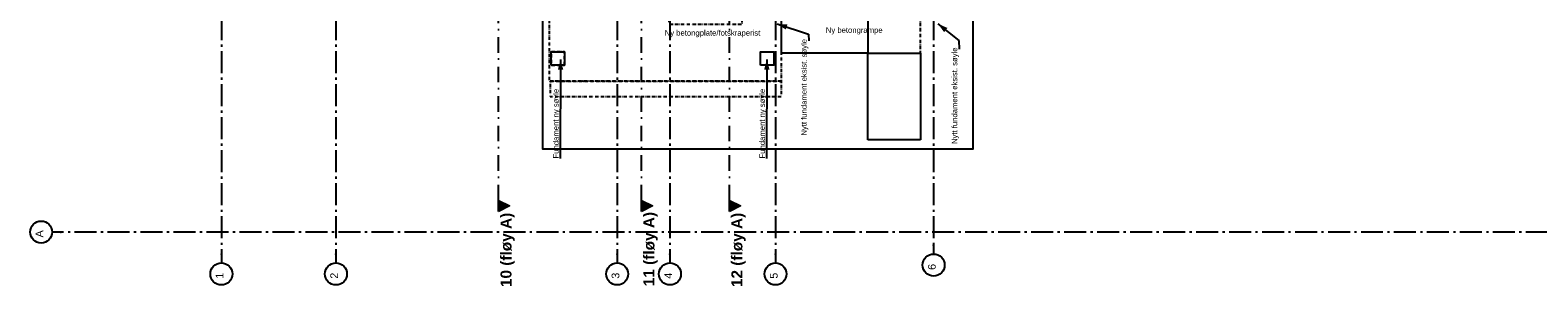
# Model space of a CAD drawing. Header units: millimetres. Extents: x -117798 to 93698, y -84437 to 74219.
# Tile 2 of 34: x -82021 to -47739, y -51094 to -45291. Entities that reach past the tile are written whole.
import ezdxf
from ezdxf.enums import TextEntityAlignment as Align

# ---------------------------------------------------------------- set-up
doc = ezdxf.new("R2010")
doc.units = ezdxf.units.MM
doc.header["$LTSCALE"] = 0.5
doc.header["$MEASUREMENT"] = 0
for name, pattern in [('Akselinje', [1500, 1000, -200, 100, -200]), ('Over snittplan', [260, 150, -50, 10, -50]), ('PLINE', [0]), ('Prikk & stiplet', [1340.555525, 705.555534, -352.777767, 0, -282.222223])]:
    doc.linetypes.add(name, pattern=pattern)
for name, color, linetype in [('216- Direkte fundamentering(Nye konstruksjoner)', 7, 'Continuous'), ('252- Gulv på grunn_ bunnplate(Nye konstruksjoner)', 7, 'Continuous'), ('283- Ramper(Nye konstruksjoner)', 7, 'Continuous'), ('82-- Modullinjer', 7, 'Continuous'), ('832- Tekst bygning(Nye konstruksjoner)', 7, 'Continuous'), ('852- Snittmarkør', 7, 'Continuous'), ('tiltaksgrense(Nye konstruksjoner)', 7, 'Continuous')]:
    doc.layers.add(name, color=color, linetype=linetype)
doc.styles.add('GENERATED_STYLE_1', font='arial.ttf')
doc.styles.add('GENERATED_STYLE_2', font='arial.ttf')
doc.linetypes.add('Tiltaksgrense', pattern='A,0,[1,A-2607.110 Plan Fundament1.Shx,S=4.761905,R=0,X=0,Y=0],-1200,0', length=1200)
doc.dimstyles.new('GENERATED_STYLE__2', dxfattribs={"dimtxt": 0.18, "dimasz": 228, "dimexe": 0.18, "dimexo": 0.0625, "dimgap": 0, "dimtad": 0, "dimtih": 1, "dimtoh": 1, "dimdec": 4, "dimzin": 0, "dimdsep": 46, "dimcen": 0.09, "dimadec": 0, "dimazin": 0, "dimtfac": 1, "dimtdec": 4, "dimtmove": 0, "dimatfit": 3, "dimldrblk": 'ARROWHEAD_5', "dimfxl": 1, "dimtolj": 1, "dimtzin": 0, "dimarcsym": 0})

# ---------------------------------------------------------------- blocks, each defined once
blk = doc.blocks.new('Standard grid marker[10]', base_point=(-77673, 26434))
at = {"layer": '82-- Modullinjer', "linetype": 'Akselinje'}
for p, q in [((-77673, 26234), (-77673, -50374)), ((-77673, -50374), (-77673, -50574))]:
    blk.add_line(p, q, dxfattribs=at)
at = {"layer": '82-- Modullinjer', "linetype": 'PLINE'}
blk.add_circle((-77673, -50824), 250, dxfattribs=at)
at = {"layer": '82-- Modullinjer', "linetype": 'Akselinje'}
blk.add_point((-77673, -50374), dxfattribs=at)
blk.add_point((-77673, -50374), dxfattribs=at)
at = {"layer": '82-- Modullinjer', "style": 'GENERATED_STYLE_1'}
for tag, p in [('AC_MarkerText_1_0', (-77801, 26644)), ('AC_MarkerText_1_1', (-77801, -50864))]:
    blk.add_attdef(tag, text='', height=175, rotation=90, dxfattribs=at).set_placement(p, align=Align.TOP_CENTER)
blk = doc.blocks.new('Standard grid marker[11]', base_point=(-61478, 26434))
at = {"layer": '82-- Modullinjer', "linetype": 'Akselinje'}
for p, q in [((-61478, 26234), (-61478, -50174)), ((-61478, -50174), (-61478, -50374))]:
    blk.add_line(p, q, dxfattribs=at)
at = {"layer": '82-- Modullinjer', "linetype": 'PLINE'}
blk.add_circle((-61478, -50624), 250, dxfattribs=at)
at = {"layer": '82-- Modullinjer', "linetype": 'Akselinje'}
blk.add_point((-61478, -50174), dxfattribs=at)
blk.add_point((-61478, -50174), dxfattribs=at)
at = {"layer": '82-- Modullinjer', "style": 'GENERATED_STYLE_1'}
for tag, p in [('AC_MarkerText_1_0', (-61606, 26644)), ('AC_MarkerText_1_1', (-61606, -50664))]:
    blk.add_attdef(tag, text='', height=175, rotation=90, dxfattribs=at).set_placement(p, align=Align.TOP_CENTER)
blk = doc.blocks.new('Standard grid marker[35]', base_point=(-75068, 26434))
at = {"layer": '82-- Modullinjer', "linetype": 'Akselinje'}
for p, q in [((-75068, 26234), (-75068, -50374)), ((-75068, -50374), (-75068, -50574))]:
    blk.add_line(p, q, dxfattribs=at)
at = {"layer": '82-- Modullinjer', "linetype": 'PLINE'}
blk.add_circle((-75068, -50824), 250, dxfattribs=at)
at = {"layer": '82-- Modullinjer', "linetype": 'Akselinje'}
blk.add_point((-75068, -50374), dxfattribs=at)
blk.add_point((-75068, -50374), dxfattribs=at)
at = {"layer": '82-- Modullinjer', "style": 'GENERATED_STYLE_1'}
for tag, p in [('AC_MarkerText_1_0', (-75196, 26644)), ('AC_MarkerText_1_1', (-75196, -50864))]:
    blk.add_attdef(tag, text='', height=175, rotation=90, dxfattribs=at).set_placement(p, align=Align.TOP_CENTER)
blk = doc.blocks.new('Standard grid marker[36]', base_point=(-68673, 26434))
at = {"layer": '82-- Modullinjer', "linetype": 'Akselinje'}
for p, q in [((-68673, 26234), (-68673, -50374)), ((-68673, -50374), (-68673, -50574))]:
    blk.add_line(p, q, dxfattribs=at)
at = {"layer": '82-- Modullinjer', "linetype": 'PLINE'}
blk.add_circle((-68673, -50824), 250, dxfattribs=at)
at = {"layer": '82-- Modullinjer', "linetype": 'Akselinje'}
blk.add_point((-68673, -50374), dxfattribs=at)
blk.add_point((-68673, -50374), dxfattribs=at)
at = {"layer": '82-- Modullinjer', "style": 'GENERATED_STYLE_1'}
for tag, p in [('AC_MarkerText_1_0', (-68801, 26644)), ('AC_MarkerText_1_1', (-68801, -50864))]:
    blk.add_attdef(tag, text='', height=175, rotation=90, dxfattribs=at).set_placement(p, align=Align.TOP_CENTER)
blk = doc.blocks.new('Standard grid marker[37]', base_point=(-67473, 26434))
at = {"layer": '82-- Modullinjer', "linetype": 'Akselinje'}
for p, q in [((-67473, 26234), (-67473, -50374)), ((-67473, -50374), (-67473, -50574))]:
    blk.add_line(p, q, dxfattribs=at)
at = {"layer": '82-- Modullinjer', "linetype": 'PLINE'}
blk.add_circle((-67473, -50824), 250, dxfattribs=at)
at = {"layer": '82-- Modullinjer', "linetype": 'Akselinje'}
blk.add_point((-67473, -50374), dxfattribs=at)
blk.add_point((-67473, -50374), dxfattribs=at)
at = {"layer": '82-- Modullinjer', "style": 'GENERATED_STYLE_1'}
for tag, p in [('AC_MarkerText_1_0', (-67601, 26644)), ('AC_MarkerText_1_1', (-67601, -50864))]:
    blk.add_attdef(tag, text='', height=175, rotation=90, dxfattribs=at).set_placement(p, align=Align.TOP_CENTER)
blk = doc.blocks.new('Standard grid marker[38]', base_point=(-65073, 26434))
at = {"layer": '82-- Modullinjer', "linetype": 'Akselinje'}
for p, q in [((-65073, 26234), (-65073, -50374)), ((-65073, -50374), (-65073, -50574))]:
    blk.add_line(p, q, dxfattribs=at)
at = {"layer": '82-- Modullinjer', "linetype": 'PLINE'}
blk.add_circle((-65073, -50824), 250, dxfattribs=at)
at = {"layer": '82-- Modullinjer', "linetype": 'Akselinje'}
blk.add_point((-65073, -50374), dxfattribs=at)
blk.add_point((-65073, -50374), dxfattribs=at)
at = {"layer": '82-- Modullinjer', "style": 'GENERATED_STYLE_1'}
for tag, p in [('AC_MarkerText_1_0', (-65201, 26644)), ('AC_MarkerText_1_1', (-65201, -50864))]:
    blk.add_attdef(tag, text='', height=175, rotation=90, dxfattribs=at).set_placement(p, align=Align.TOP_CENTER)
blk = doc.blocks.new('Standard grid marker[40]', base_point=(20939, -49874))
at = {"layer": '82-- Modullinjer', "linetype": 'Akselinje'}
for p, q in [((-81321, -49874), (-81521, -49874)), ((20739, -49874), (-81321, -49874))]:
    blk.add_line(p, q, dxfattribs=at)
at = {"layer": '82-- Modullinjer', "linetype": 'PLINE'}
blk.add_circle((-81771, -49874), 250, dxfattribs=at)
at = {"layer": '82-- Modullinjer', "linetype": 'Akselinje'}
blk.add_point((-81321, -49874), dxfattribs=at)
blk.add_point((-81321, -49874), dxfattribs=at)
at = {"layer": '82-- Modullinjer', "style": 'GENERATED_STYLE_1'}
for tag, p in [('AC_MarkerText_1_1', (-81899, -49914)), ('AC_MarkerText_1_0', (21062, -49914))]:
    blk.add_attdef(tag, text='', height=175, rotation=90, dxfattribs=at).set_placement(p, align=Align.TOP_CENTER)
blk = doc.blocks.new('ARROWHEAD_5')
at = {"linetype": 'Continuous'}
blk.add_hatch(color=256, dxfattribs=at).paths.add_polyline_path([(-1, 0.2679), (0, 0), (-1, -0.2679)])
blk.add_line((0, 0), (-1, 0), dxfattribs=at)

msp = doc.modelspace()

# ---------------------------------------------------------------- hatches: boundary and pattern name
at = {"layer": '852- Snittmarkør', "linetype": 'Continuous'}
for points in [[(-71373.2, -49403.9), (-71123.2, -49278.9), (-71373.2, -49153.9)], [(-68123.2, -49403.9), (-67873.2, -49278.9), (-68123.2, -49153.9)], [(-66123.2, -49403.9), (-65873.2, -49278.9), (-66123.2, -49153.9)]]:
    msp.add_hatch(color=256, dxfattribs=at).paths.add_polyline_path(points)

# ---------------------------------------------------------------- linework, layer by layer
at = {"layer": '216- Direkte fundamentering(Nye konstruksjoner)', "linetype": 'Over snittplan', "flags": 128}
msp.add_lwpolyline([(-69873.2, -46081.9), (-69873.2, -45781.9), (-70173.2, -45781.9), (-70173.2, -46081.9)], close=True, dxfattribs=at)
at = {"layer": '216- Direkte fundamentering(Nye konstruksjoner)', "linetype": 'PLINE', "flags": 128}
for points in [[(-70173.2, -46081.9), (-70173.2, -45781.9), (-69873.2, -45781.9), (-69873.2, -46081.9)], [(-65413.2, -46081.9), (-65413.2, -45781.9), (-65113.2, -45781.9), (-65113.2, -46081.9)]]:
    msp.add_lwpolyline(points, close=True, dxfattribs=at)
at = {"layer": '252- Gulv på grunn_ bunnplate(Nye konstruksjoner)', "linetype": 'Over snittplan', "flags": 128}
for points in [[(-67488.2, -44011.9), (-68518.2, -44011.9), (-68518.2, -44146.9), (-70223.2, -44146.9), (-70223.2, -46446.9), (-64938.2, -46446.9), (-64938.2, -44011.9), (-65838.2, -44011.9), (-65838.2, -45161.9), (-67488.2, -45161.9)], [(-62973.2, -45811.9), (-61773.1, -45811.9), (-61773.1, -44136.9), (-62973.2, -44136.9)], [(-64938.2, -46446.9), (-70197.5, -46446.9), (-70197.5, -46796.9), (-64938.2, -46796.9)]]:
    msp.add_lwpolyline(points, close=True, dxfattribs=at)
at = {"layer": '283- Ramper(Nye konstruksjoner)', "linetype": 'PLINE', "flags": 128}
for points in [[(-64938.2, -45811.9), (-64938.2, -44136.9)], [(-62973.2, -44136.9), (-62973.2, -45811.9)], [(-62973.2, -45811.9), (-64938.2, -45811.9)], [(-62973.2, -45811.9), (-61773.1, -45811.9)], [(-62973.2, -47780.8), (-62973.2, -45811.9)], [(-61773.1, -45811.9), (-61773.1, -47780.8)], [(-61773.1, -47780.8), (-62973.2, -47780.8)]]:
    msp.add_lwpolyline(points, dxfattribs=at)
at = {"layer": '852- Snittmarkør', "linetype": 'Prikk & stiplet'}
for p, q in [((-71373.2, -49153.9), (-71373.2, 6068)), ((-68123.2, -49153.9), (-68123.2, 6068)), ((-66123.2, -49153.9), (-66123.2, 6068))]:
    msp.add_line(p, q, dxfattribs=at)
at = {"layer": '852- Snittmarkør', "linetype": 'PLINE', "flags": 128}
for points in [[(-71373.2, -49403.9), (-71373.2, -49153.9), (-71123.2, -49278.9)], [(-68123.2, -49403.9), (-68123.2, -49153.9), (-67873.2, -49278.9)], [(-66123.2, -49403.9), (-66123.2, -49153.9), (-65873.2, -49278.9)]]:
    msp.add_lwpolyline(points, close=True, dxfattribs=at)
at = {"layer": 'tiltaksgrense(Nye konstruksjoner)', "linetype": 'Tiltaksgrense', "flags": 128}
msp.add_lwpolyline([(-70373.2, -43886.9), (-70373.2, -47981.9), (-60578.2, -47981.9), (-60578.2, -43886.9)], close=True, dxfattribs=at)

# ---------------------------------------------------------------- block references
at = {"layer": '82-- Modullinjer', "linetype": 'PLINE'}
ref = msp.add_blockref('Standard grid marker[10]', (-77673.2, 26434.4), dxfattribs=at)
ref.add_attrib('AC_MarkerText_1_1', '1', dxfattribs={"color": 7, "height": 175, "rotation": 90, "style": 'GENERATED_STYLE_1'}).set_placement((-77800.7, -50864.4), align=Align.TOP_CENTER)
ref = msp.add_blockref('Standard grid marker[35]', (-75068.2, 26434.4), dxfattribs=at)
ref.add_attrib('AC_MarkerText_1_1', '2', dxfattribs={"color": 7, "height": 175, "rotation": 90, "style": 'GENERATED_STYLE_1'}).set_placement((-75195.7, -50864.4), align=Align.TOP_CENTER)
ref = msp.add_blockref('Standard grid marker[36]', (-68673.2, 26434.4), dxfattribs=at)
ref.add_attrib('AC_MarkerText_1_1', '3', dxfattribs={"color": 7, "height": 175, "rotation": 90, "style": 'GENERATED_STYLE_1'}).set_placement((-68800.7, -50864.4), align=Align.TOP_CENTER)
ref = msp.add_blockref('Standard grid marker[37]', (-67473.2, 26434.4), dxfattribs=at)
ref.add_attrib('AC_MarkerText_1_1', '4', dxfattribs={"color": 7, "height": 175, "rotation": 90, "style": 'GENERATED_STYLE_1'}).set_placement((-67600.7, -50864.4), align=Align.TOP_CENTER)
ref = msp.add_blockref('Standard grid marker[38]', (-65073.2, 26434.4), dxfattribs=at)
ref.add_attrib('AC_MarkerText_1_1', '5', dxfattribs={"color": 7, "height": 175, "rotation": 90, "style": 'GENERATED_STYLE_1'}).set_placement((-65200.7, -50864.4), align=Align.TOP_CENTER)
ref = msp.add_blockref('Standard grid marker[11]', (-61478.2, 26434.4), dxfattribs=at)
ref.add_attrib('AC_MarkerText_1_1', '6', dxfattribs={"color": 7, "height": 175, "rotation": 90, "style": 'GENERATED_STYLE_1'}).set_placement((-61605.7, -50664.4), align=Align.TOP_CENTER)
ref = msp.add_blockref('Standard grid marker[40]', (20939.5, -49874.4), dxfattribs=at)
ref.add_attrib('AC_MarkerText_1_1', 'A', dxfattribs={"color": 7, "height": 175, "rotation": 90, "style": 'GENERATED_STYLE_1'}).set_placement((-81898.8, -49914.4), align=Align.TOP_CENTER)

# ---------------------------------------------------------------- texts
at = {"layer": '832- Tekst bygning(Nye konstruksjoner)', "linetype": 'Continuous', "char_height": 125, "attachment_point": 5, "style": 'GENERATED_STYLE_2'}
for s, insert in [('\\A1;{\\pqc;\\fArial|b0|i0|c0|p0;\\W1.000000;Ny betong\\fArial|b0|i0|c0|p0;\\W1.000000;rampe}', (-63283.5, -45307.1)), ('\\A1;{\\pqc;\\fArial|b0|i0|c0|p0;\\W1.000000;Ny betongplate/fotskraperist}', (-66505.9, -45370.2))]:
    msp.add_mtext(s, dxfattribs=dict(at, insert=insert))
at = {"layer": '832- Tekst bygning(Nye konstruksjoner)', "linetype": 'Continuous', "char_height": 125, "attachment_point": 7, "rotation": 90, "style": 'GENERATED_STYLE_2'}
for s, insert in [('\\A1;{\\pql;\\fArial|b0|i0|c0|p0;\\W1.000000;Nytt f\\fArial|b0|i0|c0|p0;\\W1.000000;undament \\fArial|b0|i0|c0|p0;\\W1.000000;eksist.\\fArial|b0|i0|c0|p0;\\W1.000000; søyle}', (-64326.3, -47684.3)), ('\\A1;{\\pql;\\fArial|b0|i0|c0|p0;\\W1.000000;Nytt f\\fArial|b0|i0|c0|p0;\\W1.000000;undament \\fArial|b0|i0|c0|p0;\\W1.000000;eksist.\\fArial|b0|i0|c0|p0;\\W1.000000; søyle}', (-60902.9, -47875.9)), ('\\A1;{\\pql;\\fArial|b0|i0|c0|p0;\\W1.000000;Fundament ny søyle}', (-69966.8, -48202.9)), ('\\A1;{\\pql;\\fArial|b0|i0|c0|p0;\\W1.000000;Fundament ny søyle}', (-65276.5, -48202.9))]:
    msp.add_mtext(s, dxfattribs=dict(at, insert=insert))
at = {"layer": '852- Snittmarkør', "char_height": 250, "attachment_point": 7, "rotation": 90, "style": 'GENERATED_STYLE_1'}
for s, insert in [('\\A1;{\\pql;\\pt0;\\fArial|b1|i0|c0|p0;\\W1.000000;10 (fløy A)}', (-71001, -51123.6)), ('\\A1;{\\pql;\\pt0;\\fArial|b1|i0|c0|p0;\\W1.000000;11 (fløy A)}', (-67751, -51104.7)), ('\\A1;{\\pql;\\pt0;\\fArial|b1|i0|c0|p0;\\W1.000000;12 (fløy A)}', (-65751, -51123.6))]:
    msp.add_mtext(s, dxfattribs=dict(at, insert=insert))

# ---------------------------------------------------------------- leaders
at = {"layer": '832- Tekst bygning(Nye konstruksjoner)', "linetype": 'PLINE', "annotation_type": 0, "has_hookline": 1, "hookline_direction": 1, "horizontal_direction": (0, 1, 0)}
for points, text_width in [([(-65037.3, -45147.7), (-64326.3, -45378.8), (-64319.5, -45531.2)], 2177), ([(-61379.9, -45144.5), (-60902.9, -45528), (-60896.1, -45722.7)], 2177), ([(-69960, -45957.4), (-69966.8, -48202.9)], 1559), ([(-65269.7, -45957.4), (-65276.5, -48202.9)], 1559)]:
    msp.add_leader(points, dimstyle='GENERATED_STYLE__2', dxfattribs=dict(at, text_width=text_width))

doc.saveas('drawing.dxf')
